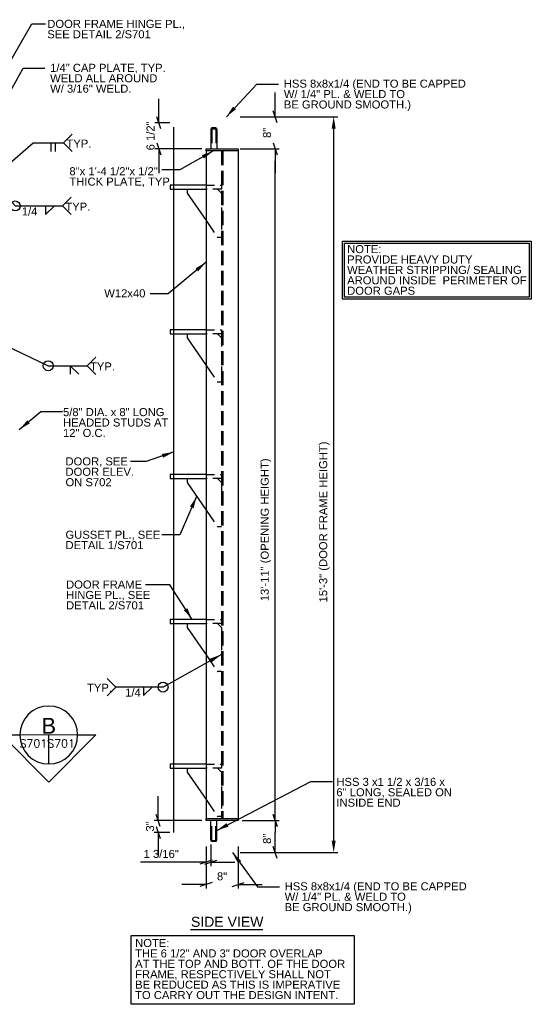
# Model space of a CAD drawing. Header units: inches. Extents: x 414 to 929, y -199 to 92.
# Tile 3 of 4: x 610 to 737, y -199 to 46. Entities that reach past the tile are written whole.
import ezdxf
from ezdxf.enums import TextEntityAlignment as Align

# ---------------------------------------------------------------- set-up
doc = ezdxf.new("R2010")
doc.units = ezdxf.units.IN
doc.header["$LTSCALE"] = 8
doc.header["$MEASUREMENT"] = 0
doc.linetypes.add('DGN Style 2', pattern=[0.444281, 0.266568, -0.177712])
doc.linetypes.add('DGN Style 3', pattern=[0.621993, 0.444281, -0.177712])
for name, color, linetype, lineweight in [('G-ANN-TTLB', 7, 'Continuous', 0), ('G-ANNO-DIM', 1, 'Continuous', 0), ('G-ANNO-TEXT', 7, 'Continuous', 30), ('S-COLS-PRIM', 3, 'Continuous', 30)]:
    doc.layers.add(name, color=color, linetype=linetype, lineweight=lineweight)
doc.styles.add("3 4 1'-0", font='arial.ttf', dxfattribs={"height": 2})
doc.styles.add('TITLE20', font='simplex.shx', dxfattribs={"height": 5000})
doc.dimstyles.new("3 4 1'-0", dxfattribs={"dimtxt": 2, "dimasz": 3, "dimexe": 1, "dimexo": 1, "dimgap": 1, "dimtad": 1, "dimdec": 4, "dimzin": 11, "dimdsep": 46, "dimlunit": 4, "dimtxsty": "3 4 1'-0", "dimcen": 0.09, "dimadec": 4, "dimazin": 3, "dimtfac": 1, "dimtdec": 4, "dimtofl": 0, "dimtmove": 0, "dimatfit": 3, "dimfxl": 1, "dimfrac": 2, "dimtolj": 1, "dimtzin": 11, "dimarcsym": 0})

# ---------------------------------------------------------------- blocks, each defined once
blk = doc.blocks.new('_Oblique_0.3')
at = {"color": 0, "linetype": 'ByBlock', "lineweight": -2}
for p, q in [((0, 0), (-1, 0)), ((0.5, 0.167), (-0.5, -0.167))]:
    blk.add_line(p, q, dxfattribs=at)
blk = doc.blocks.new('*D9')
at = {"layer": 'Defpoints', "color": 0, "lineweight": 0, "transparency": 16777216}
for p in [(655.98, -158.27), (663.98, -158.27), (663.98, -168.72)]:
    blk.add_point(p, dxfattribs=at)
at = {"layer": 'G-ANNO-DIM', "color": 0, "lineweight": -2, "transparency": 16777216}
for p, q in [((655.98, -159.27), (655.98, -169.72)), ((663.98, -159.27), (663.98, -169.72)), ((652.98, -168.72), (649.98, -168.72)), ((666.98, -168.72), (669.98, -168.72))]:
    blk.add_line(p, q, dxfattribs=at)
at = {"layer": 'G-ANNO-DIM', "color": 0, "lineweight": -2, "transparency": 16777216, "xscale": 3, "yscale": 3, "zscale": 3}
blk.add_blockref('_Oblique_0.3', (655.98, -168.72), dxfattribs=at)
at = {"layer": 'G-ANNO-DIM', "color": 0, "lineweight": -2, "transparency": 16777216, "xscale": 3, "yscale": 3, "zscale": 3, "rotation": 180}
blk.add_blockref('_Oblique_0.3', (663.98, -168.72), dxfattribs=at)
at = {"layer": 'G-ANNO-DIM', "color": 0, "transparency": 16777216, "insert": (659.98, -166.69), "char_height": 2, "attachment_point": 5, "style": "3 4 1'-0"}
blk.add_mtext('\\A1;8"', dxfattribs=at)
blk = doc.blocks.new('*D10')
at = {"layer": 'Defpoints', "color": 0, "lineweight": 0, "transparency": 16777216}
for p in [(663.98, -152.77), (673.21, -152.77), (663.48, -160.77)]:
    blk.add_point(p, dxfattribs=at)
at = {"layer": 'G-ANNO-DIM', "color": 0, "lineweight": -2, "transparency": 16777216}
for p, q in [((664.98, -152.77), (674.21, -152.77)), ((673.21, -157.77), (673.21, -155.77)), ((664.48, -160.77), (674.21, -160.77))]:
    blk.add_line(p, q, dxfattribs=at)
at = {"layer": 'G-ANNO-DIM', "color": 0, "lineweight": -2, "transparency": 16777216, "xscale": 3, "yscale": 3, "zscale": 3}
for p, rotation in [((673.21, -152.77), 90), ((673.21, -160.77), 270)]:
    blk.add_blockref('_Oblique_0.3', p, dxfattribs=dict(at, rotation=rotation))
at = {"layer": 'G-ANNO-DIM', "color": 0, "transparency": 16777216, "insert": (671.19, -157.33), "char_height": 2, "attachment_point": 5, "rotation": 90, "style": "3 4 1'-0"}
blk.add_mtext('\\A1;8"', dxfattribs=at)
blk = doc.blocks.new('*D11')
at = {"layer": 'Defpoints', "color": 0, "lineweight": 0, "transparency": 16777216}
for p in [(663.48, 22.23), (673.21, 22.23), (663.48, 14.23)]:
    blk.add_point(p, dxfattribs=at)
at = {"layer": 'G-ANNO-DIM', "color": 0, "lineweight": -2, "transparency": 16777216}
for p, q in [((673.21, 25.23), (673.21, 28.23)), ((664.48, 22.23), (674.21, 22.23)), ((664.48, 14.23), (674.21, 14.23)), ((673.21, 11.23), (673.21, 8.23))]:
    blk.add_line(p, q, dxfattribs=at)
at = {"layer": 'G-ANNO-DIM', "color": 0, "lineweight": -2, "transparency": 16777216, "xscale": 3, "yscale": 3, "zscale": 3}
for p, rotation in [((673.21, 22.23), 270), ((673.21, 14.23), 90)]:
    blk.add_blockref('_Oblique_0.3', p, dxfattribs=dict(at, rotation=rotation))
at = {"layer": 'G-ANNO-DIM', "color": 0, "transparency": 16777216, "insert": (671.19, 18.23), "char_height": 2, "attachment_point": 5, "rotation": 90, "style": "3 4 1'-0"}
blk.add_mtext('\\A1;8"', dxfattribs=at)
blk = doc.blocks.new('all_around')
at = {"layer": 'G-ANNO-TEXT'}
blk.add_circle((0, 0), 0.0625, dxfattribs=at)
blk = doc.blocks.new('*D21')
at = {"layer": 'Defpoints', "color": 0, "lineweight": 0, "transparency": 16777216}
for p in [(663.98, 14.23), (673.21, 14.23), (663.98, -152.77)]:
    blk.add_point(p, dxfattribs=at)
at = {"layer": 'G-ANNO-DIM', "color": 0, "lineweight": -2, "transparency": 16777216}
for p, q in [((664.98, 14.23), (674.21, 14.23)), ((673.21, -149.77), (673.21, 11.23)), ((664.98, -152.77), (674.21, -152.77))]:
    blk.add_line(p, q, dxfattribs=at)
at = {"layer": 'G-ANNO-DIM', "color": 0, "lineweight": -2, "transparency": 16777216, "xscale": 3, "yscale": 3, "zscale": 3}
for p, rotation in [((673.21, 14.23), 90), ((673.21, -152.77), 270)]:
    blk.add_blockref('_Oblique_0.3', p, dxfattribs=dict(at, rotation=rotation))
at = {"layer": 'G-ANNO-DIM', "color": 0, "transparency": 16777216, "insert": (670.9, -80.5), "char_height": 2, "attachment_point": 5, "rotation": 90, "style": "3 4 1'-0"}
blk.add_mtext('\\A1;13\'-11" (OPENING HEIGHT)', dxfattribs=at)
blk = doc.blocks.new('*D22')
at = {"layer": 'Defpoints', "color": 0, "lineweight": 0, "transparency": 16777216}
for p in [(663.48, 22.23), (687.77, 22.23), (663.48, -160.77)]:
    blk.add_point(p, dxfattribs=at)
at = {"layer": 'G-ANNO-DIM', "color": 0, "lineweight": -2, "transparency": 16777216}
for p, q in [((664.48, 22.23), (688.77, 22.23)), ((687.77, -157.77), (687.77, 19.23)), ((664.48, -160.77), (688.77, -160.77))]:
    blk.add_line(p, q, dxfattribs=at)
at = {"layer": 'G-ANNO-DIM', "color": 0, "lineweight": 0, "transparency": 16777216}
for points in [[(687.27, 19.23), (688.27, 19.23), (687.77, 22.23)], [(687.27, -157.77), (688.27, -157.77), (687.77, -160.77)]]:
    blk.add_solid(points, dxfattribs=at)
at = {"layer": 'G-ANNO-DIM', "color": 0, "transparency": 16777216, "insert": (685.46, -78.55), "char_height": 2, "attachment_point": 5, "rotation": 90, "style": "3 4 1'-0"}
blk.add_mtext('\\A1;15\'-3" (DOOR FRAME HEIGHT)', dxfattribs=at)
blk = doc.blocks.new('*D23')
at = {"layer": 'Defpoints', "color": 0, "lineweight": 0, "transparency": 16777216}
for p in [(655.98, -158.27), (657.17, -157.77), (655.98, -163.15)]:
    blk.add_point(p, dxfattribs=at)
at = {"layer": 'G-ANNO-DIM', "color": 0, "lineweight": -2, "transparency": 16777216}
for p, q in [((657.17, -158.77), (657.17, -164.15)), ((655.98, -159.27), (655.98, -164.15)), ((652.98, -163.15), (639.66, -163.15)), ((660.17, -163.15), (663.17, -163.15))]:
    blk.add_line(p, q, dxfattribs=at)
at = {"layer": 'G-ANNO-DIM', "color": 0, "lineweight": -2, "transparency": 16777216, "xscale": 3, "yscale": 3, "zscale": 3}
blk.add_blockref('_Oblique_0.3', (655.98, -163.15), dxfattribs=at)
at = {"layer": 'G-ANNO-DIM', "color": 0, "lineweight": -2, "transparency": 16777216, "xscale": 3, "yscale": 3, "zscale": 3, "rotation": 180}
blk.add_blockref('_Oblique_0.3', (657.17, -163.15), dxfattribs=at)
at = {"layer": 'G-ANNO-DIM', "color": 0, "transparency": 16777216, "insert": (644.82, -161.12), "char_height": 2, "attachment_point": 5, "style": "3 4 1'-0"}
blk.add_mtext('\\A1;1 3/16"', dxfattribs=at)
blk = doc.blocks.new('*D30')
at = {"layer": 'Defpoints', "color": 0, "lineweight": 0, "transparency": 16777216}
for p in [(644.2, 20.73), (647.98, 20.73), (655.98, 14.23)]:
    blk.add_point(p, dxfattribs=at)
at = {"layer": 'G-ANNO-DIM', "color": 0, "lineweight": -2, "transparency": 16777216}
for p, q in [((644.2, 23.73), (644.2, 26.73)), ((646.98, 20.73), (643.2, 20.73)), ((654.98, 14.23), (643.2, 14.23)), ((644.2, 11.23), (644.2, 8.23))]:
    blk.add_line(p, q, dxfattribs=at)
at = {"layer": 'G-ANNO-DIM', "color": 0, "lineweight": -2, "transparency": 16777216, "xscale": 3, "yscale": 3, "zscale": 3}
for p, rotation in [((644.2, 20.73), 270), ((644.2, 14.23), 90)]:
    blk.add_blockref('_Oblique_0.3', p, dxfattribs=dict(at, rotation=rotation))
at = {"layer": 'G-ANNO-DIM', "color": 0, "transparency": 16777216, "insert": (642.17, 17.48), "char_height": 2, "attachment_point": 5, "rotation": 90, "style": "3 4 1'-0"}
blk.add_mtext('\\A1;6 1/2"', dxfattribs=at)
blk = doc.blocks.new('*D31')
at = {"layer": 'Defpoints', "color": 0, "lineweight": 0, "transparency": 16777216}
for p in [(655.98, -152.77), (644.09, -155.77), (647.98, -155.77)]:
    blk.add_point(p, dxfattribs=at)
at = {"layer": 'G-ANNO-DIM', "color": 0, "lineweight": -2, "transparency": 16777216}
for p, q in [((644.09, -149.77), (644.09, -146.77)), ((654.98, -152.77), (643.09, -152.77)), ((646.98, -155.77), (643.09, -155.77)), ((644.09, -158.77), (644.09, -161.77))]:
    blk.add_line(p, q, dxfattribs=at)
at = {"layer": 'G-ANNO-DIM', "color": 0, "lineweight": -2, "transparency": 16777216, "xscale": 3, "yscale": 3, "zscale": 3}
for p, rotation in [((644.09, -152.77), 270), ((644.09, -155.77), 90)]:
    blk.add_blockref('_Oblique_0.3', p, dxfattribs=dict(at, rotation=rotation))
at = {"layer": 'G-ANNO-DIM', "color": 0, "transparency": 16777216, "insert": (642.07, -154.27), "char_height": 2, "attachment_point": 5, "rotation": 90, "style": "3 4 1'-0"}
blk.add_mtext('\\A1;3"', dxfattribs=at)

msp = doc.modelspace()

# ---------------------------------------------------------------- linework, layer by layer
at = {"layer": 'G-ANNO-TEXT'}
for p, q in [((647.98096, -155.76597), (647.98096, 19.65553)), ((620.52631, 15.7305), (622.67869, 17.88288)), ((657.16824, 19.23403), (657.16824, 14.23403)), ((657.16824, 19.23403), (658.66824, 19.23403)), ((658.66824, 19.23403), (658.66824, 14.23403)), ((617.40389, 13.59541), (617.40389, 15.7305)), ((618.48071, 13.59541), (618.48071, 15.7305)), ((620.52631, 15.7305), (622.67869, 13.57812)), ((651.32396, 3.23403), (655.98096, -3.59623)), ((616.02635, -2.05087), (618.13383, 0.01779)), ((616.02635, 0.01406), (616.02635, -2.05087)), ((620.25533, 0.0465), (622.40771, 2.19888)), ((620.25533, 0.0465), (622.40771, -2.10588)), ((651.32396, -32.76597), (655.98096, -39.59623)), ((626.39458, -39.69637), (628.54696, -37.54399)), ((622.1656, -39.72881), (622.1656, -41.79374)), ((622.1656, -39.72881), (624.27308, -41.79747)), ((626.39458, -39.69637), (628.54696, -41.84875)), ((651.32396, -68.76597), (655.98096, -75.59623)), ((651.32396, -104.76597), (655.98096, -111.59623)), ((633.50673, -119.61145), (631.35435, -117.45907)), ((633.50673, -119.61145), (631.35435, -121.76383)), ((640.42893, -121.70882), (642.53641, -119.64016)), ((640.42893, -119.64389), (640.42893, -121.70882)), ((616.81462, -138.72969), (616.81462, -131.52542)), ((651.32396, -140.76597), (655.98096, -147.59623)), ((657.16824, -157.76597), (657.16824, -152.76597)), ((658.66824, -157.76597), (658.66824, -152.76597)), ((657.16824, -157.76597), (658.66824, -157.76597)), ((652.15651, -179.92026), (670.09541, -179.92026))]:
    msp.add_line(p, q, dxfattribs=at)
at = {"layer": 'G-ANNO-TEXT', "linetype": 'DGN Style 3'}
for p, q in [((657.41824, 19.23403), (657.41824, 14.23403)), ((658.41824, 19.23403), (658.41824, 14.23403)), ((659.82396, 13.73403), (659.82396, -152.26597)), ((660.13696, 13.73403), (660.13696, -152.26597)), ((655.98096, -3.59623), (658.82396, -7.76597)), ((655.98096, -39.59623), (658.82396, -43.76597)), ((655.98096, -75.59623), (658.82396, -79.76597)), ((655.98096, -111.59623), (658.82396, -115.76597)), ((655.98096, -147.59623), (658.82396, -151.76597)), ((657.41824, -157.76597), (657.41824, -152.76597)), ((658.41824, -157.76597), (658.41824, -152.76597))]:
    msp.add_line(p, q, dxfattribs=at)
at = {"layer": 'G-ANNO-TEXT', "linetype": 'DGN Style 2'}
for p, q in [((655.98096, 5.23403), (659.82396, 5.23403)), ((659.82396, 5.23403), (659.82396, 4.23403)), ((659.82396, 4.23403), (655.98096, 4.23403)), ((659.82396, 3.23403), (658.82396, 4.23403)), ((659.82396, 3.23403), (659.82396, -5.76597)), ((659.82396, -7.76597), (658.82396, -7.76597)), ((655.98096, -30.76597), (659.82396, -30.76597)), ((659.82396, -31.76597), (655.98096, -31.76597)), ((659.82396, -32.76597), (658.82396, -31.76597)), ((659.82396, -30.76597), (659.82396, -31.76597)), ((659.82396, -32.76597), (659.82396, -41.76597)), ((659.82396, -43.76597), (658.82396, -43.76597)), ((655.98096, -66.76597), (659.82396, -66.76597)), ((659.82396, -67.76597), (655.98096, -67.76597)), ((659.82396, -68.76597), (658.82396, -67.76597)), ((659.82396, -66.76597), (659.82396, -67.76597)), ((659.82396, -68.76597), (659.82396, -77.76597)), ((659.82396, -79.76597), (658.82396, -79.76597)), ((655.98096, -102.76597), (659.82396, -102.76597)), ((659.82396, -102.76597), (659.82396, -103.76597)), ((659.82396, -103.76597), (655.98096, -103.76597)), ((659.82396, -104.76597), (658.82396, -103.76597)), ((659.82396, -104.76597), (659.82396, -113.76597)), ((659.82396, -115.76597), (658.82396, -115.76597)), ((655.98096, -138.76597), (659.82396, -138.76597)), ((659.82396, -138.76597), (659.82396, -139.76597)), ((659.82396, -139.76597), (655.98096, -139.76597)), ((659.82396, -140.76597), (658.82396, -139.76597)), ((659.82396, -140.76597), (659.82396, -149.76597)), ((659.82396, -151.76597), (658.82396, -151.76597))]:
    msp.add_line(p, q, dxfattribs=at)
at = {"layer": 'G-ANNO-TEXT', "color": 7, "linetype": 'Continuous', "lineweight": 0}
msp.add_line((624.01889, -131.52542), (585.1163, -131.52542), dxfattribs=at)
at = {"layer": 'G-ANNO-TEXT', "flags": 128}
for points in [[(655.98096, 5.23403), (647.07396, 5.23403), (647.07396, 4.23403), (655.98096, 4.23403)], [(651.32396, 4.23403), (651.32396, 3.23403), (651.32396, 3.23403)], [(655.98096, -30.76597), (647.07396, -30.76597), (647.07396, -31.76597), (655.98096, -31.76597)], [(651.32396, -31.76597), (651.32396, -32.76597), (651.32396, -32.76597)], [(655.98096, -66.76597), (647.07396, -66.76597), (647.07396, -67.76597), (655.98096, -67.76597)], [(651.32396, -67.76597), (651.32396, -68.76597), (651.32396, -68.76597)], [(655.98096, -102.76597), (647.07396, -102.76597), (647.07396, -103.76597), (655.98096, -103.76597)], [(651.32396, -103.76597), (651.32396, -104.76597), (651.32396, -104.76597)], [(655.98096, -138.76597), (647.07396, -138.76597), (647.07396, -139.76597), (655.98096, -139.76597)], [(651.32396, -139.76597), (651.32396, -140.76597), (651.32396, -140.76597)]]:
    msp.add_lwpolyline(points, dxfattribs=at)
msp.add_lwpolyline([(624.01889, -131.52542), (628.52341, -131.52542), (616.8255, -143.2342), (605.12758, -131.52542), (609.61036, -131.52542, 1), (624.01889, -131.52542)], format="xyb", dxfattribs=at)
at = {"layer": 'G-ANNO-TEXT', "extrusion": (0, 0, -1)}
msp.add_circle((-616.81462, -131.52542), 7.20426, dxfattribs=at)
at = {"layer": 'G-ANNO-TEXT'}
for points in [[(657.36958, 19.23403), (658.49037, 19.23403), (658.49037, 19.48403), (657.36958, 19.48403)], [(655.98096, 14.23403), (663.98096, 14.23403), (663.98096, 13.73403), (655.98096, 13.73403)], [(689.99185, -23.15436), (689.99185, -8.71095), (736.99038, -8.71095), (736.99038, -23.15436)], [(690.49185, -9.21095), (736.49038, -9.21095), (736.49038, -22.65436), (690.49185, -22.65436)], [(655.98096, -152.26597), (663.98096, -152.26597), (663.98096, -152.76597), (655.98096, -152.76597)], [(657.36958, -157.76597), (658.49037, -157.76597), (658.49037, -158.01597), (657.36958, -158.01597)], [(637.30848, -181.3785), (692.83272, -181.3785), (692.83272, -198.50333), (637.30848, -198.50333)]]:
    msp.add_3dface(points, dxfattribs=at)
at = {"layer": 'S-COLS-PRIM'}
for p, q in [((655.98096, 13.73403), (655.98096, -152.26597)), ((663.98096, 13.73403), (663.98096, -152.26597))]:
    msp.add_line(p, q, dxfattribs=at)

# ---------------------------------------------------------------- block references
at = {"layer": 'G-ANNO-TEXT', "xscale": 20, "yscale": 20, "zscale": 20}
for p in [(608.48565, 0.0465), (616.68983, -39.69637), (645.27641, -119.61145)]:
    msp.add_blockref('all_around', p, dxfattribs=at)

# ---------------------------------------------------------------- texts
at = {"layer": 'G-ANN-TTLB', "color": 7, "linetype": 'Continuous', "lineweight": 0, "insert": (616.81462, -129.22476, -7.03937), "char_height": 3.9370079, "attachment_point": 5, "line_spacing_factor": 0.72, "style": 'TITLE20'}
msp.add_mtext('{\\fArial|b0|i0|c0|p39;B}', dxfattribs=at)
at = {"layer": 'G-ANNO-TEXT', "color": 7, "linetype": 'Continuous', "lineweight": 0, "style": 'TITLE20'}
for p in [(612.98651, -134.63448), (619.88797, -134.63448)]:
    msp.add_text('S701', height=1.9998, dxfattribs=at).set_placement(p, align=Align.CENTER)
at = {"layer": 'G-ANNO-TEXT', "color": 7, "style": "3 4 1'-0"}
for s, insert, char_height, attachment_point, line_spacing_factor in [('DOOR FRAME HINGE PL.,\\PSEE DETAIL 2/S701', (616.45503, 46.33819), 2, 1, 0.776524), ('1/4" CAP PLATE, TYP.\\PWELD ALL AROUND\\PW/ 3/16" WELD.', (617.16755, 35.39791), 2, 1, 0.776524), ('HSS 8x8x1/4 (END TO BE CAPPED \\PW/ 1/4" PL. & WELD TO \\PBE GROUND SMOOTH.)', (675.35773, 31.46698), 2, 1, 0.776524), ('TYP.', (627.43879, 16.5581), 2, 3, 0.6), ('8"x 1\'-4 1/2"x 1/2" \\PTHICK PLATE, TYP.', (621.97287, 9.68811), 2, 1, 0.776524), ('TYP.', (627.16781, 0.8741), 2, 3, 0.6), ('1/4', (610.11282, -0.30634), 2, 1, 0.6), ('NOTE:\\PPROVIDE HEAVY DUTY\\PWEATHER STRIPPING/ SEALING \\PAROUND INSIDE  PERIMETER OF \\PDOOR GAPS', (691.13066, -9.67485), 2, 1, 0.776524), ('W12x40', (630.64783, -20.68105), 2, 1, 0.6), ('TYP.', (633.30706, -38.86877), 2, 3, 0.6), ('5/8" DIA. x 8" LONG\\PHEADED STUDS AT\\P12" O.C.', (620.37427, -50.22088), 2, 1, 0.776524), ('DOOR, SEE\\PDOOR ELEV.\\PON S702', (620.99079, -62.47385), 2, 1, 0.776524), ('GUSSET PL., SEE \\PDETAIL 1/S701', (620.99079, -80.71517), 2, 1, 0.776524), ('DOOR FRAME\\PHINGE PL., SEE \\PDETAIL 2/S701', (621.13322, -93.10121), 2, 1, 0.776524), ('TYP.', (626.35035, -118.78385), 2, 1, 0.6), ('1/4', (635.85434, -119.96429), 2, 1, 0.6), ('HSS 3 x1 1/2 x 3/16 x \\P6" LONG, SEALED ON\\PINSIDE END', (688.45149, -142.18117), 2, 1, 0.776524), ('HSS 8x8x1/4 (END TO BE CAPPED \\PW/ 1/4" PL. & WELD TO \\PBE GROUND SMOOTH.)', (675.56714, -168.15943), 2, 1, 0.776524), ('SIDE VIEW', (652.22964, -176.73288), 2.5, 1, 0.6), ('NOTE:\\PTHE 6 1/2" AND 3" DOOR OVERLAP\\PAT THE TOP AND BOTT. OF THE DOOR\\PFRAME, RESPECTIVELY SHALL NOT\\PBE REDUCED AS THIS IS IMPERATIVE\\PTO CARRY OUT THE DESIGN INTENT.', (638.32924, -182.25527), 2, 1, 0.776524)]:
    msp.add_mtext(s, dxfattribs=dict(at, insert=insert, char_height=char_height, attachment_point=attachment_point, line_spacing_factor=line_spacing_factor))

# ---------------------------------------------------------------- dimensions: what is measured, and where the dimension line sits
at = {"layer": 'G-ANNO-DIM'}
for base, p1, p2, angle, picture, middle in [((673.21412, 22.23403), (663.48067, 14.23403), (663.48067, 22.23403), 90, '*D11', (673.21412, 18.23403)), ((644.20058, 20.73403), (655.98096, 14.23403), (647.98096, 20.73403), 90, '*D30', (644.20058, 17.48403)), ((644.08811, -155.76597), (655.98096, -152.76597), (647.98096, -155.76597), 270, '*D31', (644.08811, -154.26597)), ((673.21412, -152.76597), (663.48096, -160.76597), (663.98096, -152.76597), 90, '*D10', (673.21412, -157.32752)), ((655.98096, -163.15138), (657.16824, -157.76597), (655.98096, -158.26597), 180, '*D23', (644.81861, -163.15138))]:
    dim = msp.add_linear_dim(base=base, p1=p1, p2=p2, angle=angle, dimstyle="3 4 1'-0", override={"dimblk": '_Oblique_0.3'}, dxfattribs=at)
    dim.commit()
    dim.dimension.update_dxf_attribs({"geometry": picture, "text_midpoint": middle, "dimtype": 160})
dim = msp.add_linear_dim(base=(687.77099, 22.23403), p1=(663.48096, -160.76597), p2=(663.48067, 22.23403), angle=90, text='<> (DOOR FRAME HEIGHT)', dimstyle="3 4 1'-0", dxfattribs=at)
dim.commit()
dim.dimension.update_dxf_attribs({"geometry": '*D22', "text_midpoint": (687.77099, -78.5516), "dimtype": 160})
dim = msp.add_linear_dim(base=(673.21412, 14.23403), p1=(663.98096, -152.76597), p2=(663.98096, 14.23403), angle=90, text='<> (OPENING HEIGHT)', dimstyle="3 4 1'-0", override={"dimblk": '_Oblique_0.3'}, dxfattribs=at)
dim.commit()
dim.dimension.update_dxf_attribs({"geometry": '*D21', "text_midpoint": (673.21412, -80.49682), "dimtype": 160})
dim = msp.add_linear_dim(base=(663.98074, -168.715), p1=(655.98096, -158.26597), p2=(663.98074, -158.26627), dimstyle="3 4 1'-0", override={"dimblk": '_Oblique_0.3'}, dxfattribs=at)
dim.commit()
dim.dimension.update_dxf_attribs({"geometry": '*D9', "text_midpoint": (659.98085, -168.715), "dimtype": 160})

# ---------------------------------------------------------------- leaders
at = {"layer": 'G-ANNO-TEXT'}
for points in [[(598.86211, 35.43056), (604.84843, 31.70912), (612.58071, 45.37546), (616.03446, 45.37546)], [(601.54961, 18.23403), (610.43889, 34.2819), (615.85142, 34.2819)], [(661.04216, 22.23403), (668.62907, 30.36179), (674.04159, 30.36179)], [(601.54961, 13.73403), (605.89715, 9.62821), (612.93898, 15.7305), (620.52631, 15.7305)], [(596.30031, 13.73403), (608.48565, 0.0465), (620.25533, 0.0465)], [(657.82626, 13.73403), (649.44658, 9.0138), (644.98344, 9.0138)], [(655.98096, -13.93826), (646.57963, -21.78624), (642.11649, -21.78624)], [(601.54961, -32.45347), (616.68983, -39.69637), (626.39458, -39.69637)], [(609.48711, -55.57847), (614.82863, -51.09503), (620.24116, -51.09503)], [(647.98096, -61.12673), (641.07463, -63.49552), (637.21818, -63.49552)], [(653.65246, -72.1811), (649.44047, -81.73683), (644.97734, -81.73683)], [(652.52746, -102.76597), (646.97897, -94.1566), (640.93776, -94.1566)], [(659.82396, -111.50651), (645.27641, -119.61145), (633.50673, -119.61145)], [(658.66824, -155.26597), (682.05153, -143.12468), (687.46406, -143.12468)], [(662.56677, -160.76597), (668.83848, -169.26462), (674.251, -169.26462)]]:
    msp.add_leader(points, dimstyle="3 4 1'-0", override={"dimgap": 2}, dxfattribs=at)

doc.saveas('drawing.dxf')
